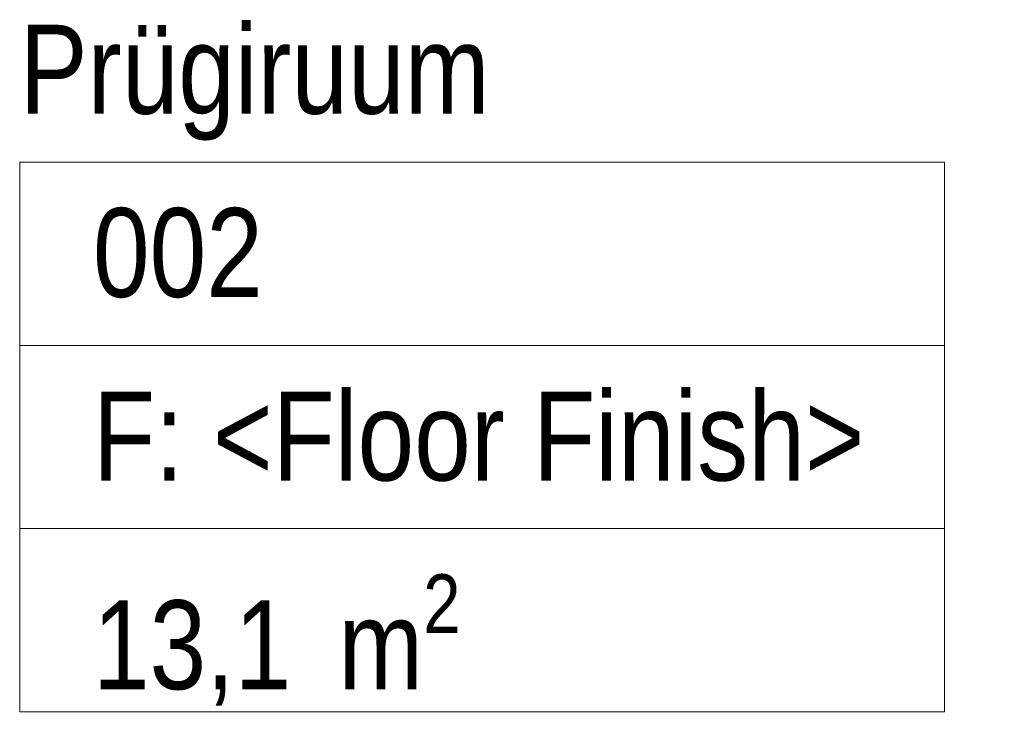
# Model space of a CAD drawing. Header units: millimetres. Extents: x -30 to 102382, y -31808 to 51594.
# Tile 170 of 172: x 98799 to 99430, y 43407 to 43851. Entities that reach past the tile are written whole.
import ezdxf
from ezdxf.enums import TextEntityAlignment as Align

# ---------------------------------------------------------------- set-up
doc = ezdxf.new("R2010")
doc.units = ezdxf.units.MM
doc.header["$MEASUREMENT"] = 0
doc.layers.add('01 Nimetused_ ruumid rajatised.AR', color=7, linetype='Continuous')
doc.styles.add('GENERATED_STYLE_1', font='ARIALN.TTF')

# ---------------------------------------------------------------- blocks, each defined once
blk = doc.blocks.new('Prügiruum_002_37_2', base_point=(99095.05, 43642.02))
at = {"layer": '01 Nimetused_ ruumid rajatised.AR', "color": 7, "linetype": 'Continuous', "lineweight": 13}
for p, q in [((99391.4, 43759.37), (98798.7, 43759.37)), ((98798.7, 43759.37), (98798.7, 43407.31)), ((98798.7, 43759.37), (99391.4, 43759.37)), ((98798.7, 43642.02), (98798.7, 43759.37)), ((99391.4, 43407.31), (99391.4, 43759.37)), ((99391.4, 43759.37), (99391.4, 43642.02)), ((99391.4, 43642.02), (98798.7, 43642.02)), ((98798.7, 43642.02), (99391.4, 43642.02)), ((98798.7, 43524.67), (98798.7, 43642.02)), ((99391.4, 43642.02), (99391.4, 43524.67)), ((99391.4, 43524.67), (98798.7, 43524.67)), ((98798.7, 43524.67), (99391.4, 43524.67)), ((98798.7, 43407.31), (98798.7, 43524.67)), ((99391.4, 43524.67), (99391.4, 43407.31)), ((98798.7, 43407.31), (99391.4, 43407.31)), ((99391.4, 43407.31), (98798.7, 43407.31))]:
    blk.add_line(p, q, dxfattribs=at)
at = {"layer": '01 Nimetused_ ruumid rajatised.AR', "color": 7, "lineweight": 13, "insert": (98845.64, 43495.33), "char_height": 57, "attachment_point": 1, "style": 'GENERATED_STYLE_1'}
blk.add_mtext('{\\A1;\\fArial Narrow|b0|i0|c0|p0;13,1{\\A1;\\fArial Narrow|b0|i0|c0|p0;\\H0.66000x;\\S^  ;} m{\\A1;\\fArial Narrow|b0|i0|c0|p0;\\H0.66000x;\\S2^  ;}}', dxfattribs=at)
at = {"layer": '01 Nimetused_ ruumid rajatised.AR', "color": 7, "lineweight": 13, "style": 'GENERATED_STYLE_1'}
for tag, p in [('DUMMY_849', (99150, 43864.99)), ('ROOM_NAME', (98798.7, 43847.51)), ('DUMMY_850', (98955.74, 43747.64)), ('ROOM_NUMBER', (98845.64, 43730.04)), ('floorCode', (98845.64, 43612.45)), ('stFloorCovering', (98922.66, 43612.45)), ('DUMMY_851', (98845.64, 43512.93))]:
    blk.add_attdef(tag, text='', height=57, dxfattribs=at).set_placement(p, align=Align.TOP_LEFT)

msp = doc.modelspace()

# ---------------------------------------------------------------- block references
at = {"layer": '01 Nimetused_ ruumid rajatised.AR', "color": 7, "linetype": 'Continuous', "lineweight": 20}
msp.add_blockref('Prügiruum_002_37_2', (99095.05, 43642.02), dxfattribs=at).add_auto_attribs({'ROOM_NAME': 'Prügiruum', 'ROOM_NUMBER': '002', 'floorCode': 'F: ', 'stFloorCovering': '<Floor Finish>'})

doc.saveas('drawing.dxf')
